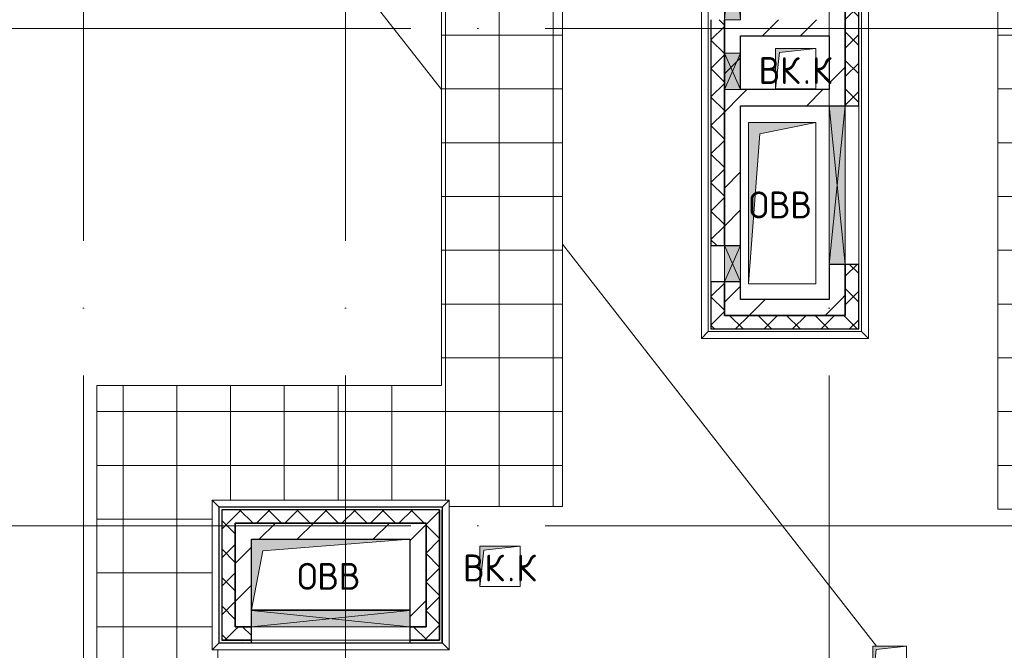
# Model space of a CAD drawing. Header units: millimetres. Extents: x -30540 to 150652, y -11730 to 123410.
# Tile 57 of 113: x 88831 to 96158, y 1825 to 6515. Entities that reach past the tile are written whole.
import ezdxf

# ---------------------------------------------------------------- set-up
doc = ezdxf.new("R2010")
doc.units = ezdxf.units.MM
doc.linetypes.add('ADSK_Линия сетки', pattern=[5000, 4000, -500, 0, -500])
for name, color, linetype, lineweight in [('A-____-NOTE-TEXT', 7, 'Continuous', 18), ('A-GENM-____-OTLN', 7, 'Continuous', 18), ('A-GLAZ-____-MCUT', 7, 'Continuous', 9), ('A-GLAZ-____-OTLN', 7, 'Continuous', 18), ('A-ROOF-____-OTLN', 7, 'Continuous', 18), ('A-ROOF-____-PATT', 7, 'Continuous', 18), ('A-WALL-____-MCUT', 7, 'Continuous', 40), ('A-WALL-____-OTLN', 7, 'Continuous', 18), ('A-WALL-____-PATT', 7, 'Continuous', 40), ('I-WALL-____-MCUT', 7, 'Continuous', 40), ('I-WALL-____-OTLN', 7, 'Continuous', 18), ('M-EQPM-____-OTLN', 7, 'Continuous', 18), ('S-GRID-____-OTLN', 7, 'Continuous', 9)]:
    doc.layers.add(name, color=color, linetype=linetype, lineweight=lineweight)
doc.styles.add('GOST Common', font='GOST_Common.ttf', dxfattribs={"height": 200})
pattern_1 = [(45, (0, 0), (-424.264, 424.264), []), (45, (0, 282.8), (-424.264, 424.264), [])]
pattern_2 = [(45, (0, 0), (-106.06602, 106.06602), []), (135, (0, 0), (-106.06602, -106.06602), [])]
pattern_3 = [(0, (0, 0), (0, 400), []), (90, (0, 0), (-400, 2e-14), [])]

# ---------------------------------------------------------------- blocks, each defined once
blk = doc.blocks.new('АР_Канал вертикальный прямоугольный - ВК_К-5757495-Кровля ЭЛ')
at = {"layer": 'M-EQPM-____-OTLN', "lineweight": 13, "true_color": 0xe2e2e2}
blk.add_hatch(color=254, dxfattribs=at).paths.add_polyline_path([(-150, -150), (-120, 120), (150, 150), (-150, 150)])
at = {"layer": 'M-EQPM-____-OTLN', "color": 253, "lineweight": 13, "true_color": 0xaaaaaa}
for p, q in [((150, 150), (-150, 150)), ((-150, 150), (-150, -150)), ((-150, -150), (-150, 150)), ((-150, 150), (150, 150)), ((-120, 120), (150, 150)), ((-120, 120), (150, 150)), ((150, 150), (150, -150)), ((-150, -150), (-120, 120)), ((-150, -150), (-120, 120)), ((150, -150), (-150, -150))]:
    blk.add_line(p, q, dxfattribs=at)
blk = doc.blocks.new('АР_Канал вертикальный прямоугольный - ВК_К-5757488-Кровля ЭЛ')
at = {"layer": 'M-EQPM-____-OTLN', "lineweight": 13, "true_color": 0xe2e2e2}
blk.add_hatch(color=254, dxfattribs=at).paths.add_polyline_path([(-150, -150), (-120, 120), (150, 150), (-150, 150)])
at = {"layer": 'M-EQPM-____-OTLN', "color": 253, "lineweight": 13, "true_color": 0xaaaaaa}
for p, q in [((150, 150), (-150, 150)), ((-150, 150), (-150, -150)), ((150, 150), (-150, 150)), ((-150, 150), (-150, -150)), ((-150, -150), (-150, 150)), ((-150, 150), (150, 150)), ((-120, 120), (150, 150)), ((-120, 120), (150, 150)), ((150, -150), (150, 150)), ((150, 150), (150, -150)), ((-150, -150), (-120, 120)), ((-150, -150), (-120, 120)), ((-150, -150), (150, -150)), ((150, -150), (-150, -150))]:
    blk.add_line(p, q, dxfattribs=at)
blk = doc.blocks.new('АР_Канал вертикальный прямоугольный - ОВВ-V82-Кровля ЭЛ')
at = {"layer": 'M-EQPM-____-OTLN', "lineweight": 13, "true_color": 0xe2e2e2}
blk.add_hatch(color=254, dxfattribs=at).paths.add_polyline_path([(-250, -600), (-165, 515), (250, 600), (-250, 600), (-250, -396.8)])
at = {"layer": 'M-EQPM-____-OTLN', "color": 253, "lineweight": 13, "true_color": 0xaaaaaa}
for p, q in [((250, 600), (-250, 600)), ((-250, 600), (-250, -600)), ((250, 600), (-250, 600)), ((-250, 600), (-250, -600)), ((-250, -600), (-250, 600)), ((-250, 600), (250, 600)), ((-165, 515), (250, 600)), ((-165, 515), (250, 600)), ((250, -600), (250, 600)), ((250, 600), (250, -600)), ((-250, -600), (-165, 515)), ((-250, -600), (-165, 515)), ((-250, -600), (250, -600)), ((250, -600), (-250, -600))]:
    blk.add_line(p, q, dxfattribs=at)
blk = doc.blocks.new('АР_Отверстие прямоугольное - ОВВ-6380849-Кровля ЭЛ')
at = {"layer": 'A-GLAZ-____-OTLN', "lineweight": 13, "true_color": 0xf0f0f0}
blk.add_hatch(color=7, dxfattribs=at).paths.add_polyline_path([(715, -60), (715, 60), (-465, 60), (-465, -60), (100.1, -60)])
at = {"layer": 'A-GLAZ-____-MCUT', "color": 253, "lineweight": 15, "true_color": 0xaaaaaa}
for p, q in [((-465, 60), (-465, -60)), ((715, 60), (715, -60))]:
    blk.add_line(p, q, dxfattribs=at)
at = {"layer": 'A-GLAZ-____-OTLN', "color": 253, "lineweight": 5, "true_color": 0xaaaaaa}
for p, q in [((715, 60), (-465, -60)), ((-465, 60), (715, -60))]:
    blk.add_line(p, q, dxfattribs=at)
at = {"layer": 'A-GLAZ-____-OTLN', "color": 253, "lineweight": 13, "true_color": 0xaaaaaa}
for p, q in [((715, 60), (-465, 60)), ((-465, 60), (-465, -60)), ((715, -60), (715, 60)), ((-465, -60), (715, -60))]:
    blk.add_line(p, q, dxfattribs=at)
blk = doc.blocks.new('АР_Отверстие прямоугольное - ОВВ-5828421-Кровля ЭЛ')
at = {"layer": 'A-GLAZ-____-OTLN', "lineweight": 13, "true_color": 0xf0f0f0}
blk.add_hatch(color=7, dxfattribs=at).paths.add_polyline_path([(-530, -60), (780, -60), (780, 60), (-530, 60)])
at = {"layer": 'A-GLAZ-____-MCUT', "color": 253, "lineweight": 15, "true_color": 0xaaaaaa}
for p, q in [((-530, 60), (-530, -60)), ((780, 60), (780, -60))]:
    blk.add_line(p, q, dxfattribs=at)
at = {"layer": 'A-GLAZ-____-OTLN', "color": 253, "lineweight": 5, "true_color": 0xaaaaaa}
for p, q in [((780, 60), (-530, -60)), ((-530, 60), (780, -60))]:
    blk.add_line(p, q, dxfattribs=at)
at = {"layer": 'A-GLAZ-____-OTLN', "color": 253, "lineweight": 13, "true_color": 0xaaaaaa}
for p, q in [((780, 60), (-530, 60)), ((-530, 60), (-530, -60)), ((780, -60), (780, 60)), ((-530, -60), (780, -60))]:
    blk.add_line(p, q, dxfattribs=at)
blk = doc.blocks.new('АР_Отверстие прямоугольное - ОВВ-5824786-Кровля ЭЛ')
at = {"layer": 'A-GLAZ-____-OTLN', "lineweight": 13, "true_color": 0xf0f0f0}
blk.add_hatch(color=7, dxfattribs=at).paths.add_polyline_path([(-465, 60), (-465, -60), (715, -60), (715, 60), (-187.2, 60)])
at = {"layer": 'A-GLAZ-____-MCUT', "color": 253, "lineweight": 15, "true_color": 0xaaaaaa}
for p, q in [((-465, 60), (-465, -60)), ((715, 60), (715, -60))]:
    blk.add_line(p, q, dxfattribs=at)
at = {"layer": 'A-GLAZ-____-OTLN', "color": 253, "lineweight": 5, "true_color": 0xaaaaaa}
for p, q in [((715, 60), (-465, -60)), ((-465, 60), (715, -60))]:
    blk.add_line(p, q, dxfattribs=at)
at = {"layer": 'A-GLAZ-____-OTLN', "color": 253, "lineweight": 13, "true_color": 0xaaaaaa}
for p, q in [((715, 60), (-465, 60)), ((-465, 60), (-465, -60)), ((715, -60), (715, 60)), ((-465, -60), (715, -60))]:
    blk.add_line(p, q, dxfattribs=at)
blk = doc.blocks.new('АР_Отверстие прямоугольное - ОВВ-6380766-Кровля ЭЛ')
at = {"layer": 'A-GLAZ-____-OTLN', "lineweight": 13, "true_color": 0xf0f0f0}
blk.add_hatch(color=7, dxfattribs=at).paths.add_polyline_path([(-10, -60), (260, -60), (260, 60), (-10, 60)])
at = {"layer": 'A-GLAZ-____-MCUT', "color": 253, "lineweight": 15, "true_color": 0xaaaaaa}
for p, q in [((-10, 60), (-10, -60)), ((260, 60), (260, -60))]:
    blk.add_line(p, q, dxfattribs=at)
at = {"layer": 'A-GLAZ-____-OTLN', "color": 253, "lineweight": 5, "true_color": 0xaaaaaa}
for p, q in [((260, 60), (-10, -60)), ((-10, 60), (260, -60))]:
    blk.add_line(p, q, dxfattribs=at)
at = {"layer": 'A-GLAZ-____-OTLN', "color": 253, "lineweight": 13, "true_color": 0xaaaaaa}
for p, q in [((260, 60), (-10, 60)), ((-10, 60), (-10, -60)), ((260, -60), (260, 60)), ((-10, -60), (260, -60))]:
    blk.add_line(p, q, dxfattribs=at)
blk = doc.blocks.new('АР_Отверстие прямоугольное1 - ВК-6638639-Кровля ЭЛ')
at = {"layer": 'A-GLAZ-____-OTLN', "lineweight": 13, "true_color": 0xf0f0f0}
blk.add_hatch(color=7, dxfattribs=at).paths.add_polyline_path([(-10, -60), (260, -60), (260, 60), (-10, 60)])
at = {"layer": 'A-GLAZ-____-MCUT', "color": 253, "lineweight": 15, "true_color": 0xaaaaaa}
for p, q in [((-10, 60), (-10, -60)), ((260, 60), (260, -60))]:
    blk.add_line(p, q, dxfattribs=at)
at = {"layer": 'A-GLAZ-____-OTLN', "color": 253, "lineweight": 5, "true_color": 0xaaaaaa}
for p, q in [((260, 60), (-10, -60)), ((-10, 60), (260, -60))]:
    blk.add_line(p, q, dxfattribs=at)
at = {"layer": 'A-GLAZ-____-OTLN', "color": 253, "lineweight": 13, "true_color": 0xaaaaaa}
for p, q in [((260, 60), (-10, 60)), ((-10, 60), (-10, -60)), ((260, -60), (260, 60)), ((-10, -60), (260, -60))]:
    blk.add_line(p, q, dxfattribs=at)
blk = doc.blocks.new('АР_Канал вертикальный прямоугольный - ОВВ-6164526-Кровля ЭЛ')
at = {"layer": 'M-EQPM-____-OTLN', "lineweight": 13, "true_color": 0xe2e2e2}
blk.add_hatch(color=254, dxfattribs=at).paths.add_polyline_path([(-590, -262.5), (-504.75, 177.25), (590, 262.5), (-590, 262.5)])
at = {"layer": 'M-EQPM-____-OTLN', "color": 253, "lineweight": 13, "true_color": 0xaaaaaa}
for p, q in [((-504.75, 177.25), (590, 262.5)), ((-504.75, 177.25), (590, 262.5)), ((-590, -262.5), (-504.75, 177.25)), ((-590, -262.5), (-504.75, 177.25)), ((-590, -262.5), (590, -262.5)), ((590, -262.5), (-590, -262.5))]:
    blk.add_line(p, q, dxfattribs=at)
blk = doc.blocks.new('АР_Канал вертикальный прямоугольный - ВК_К-6176987-Кровля ЭЛ')
at = {"layer": 'M-EQPM-____-OTLN', "lineweight": 13, "true_color": 0xe2e2e2}
blk.add_hatch(color=254, dxfattribs=at).paths.add_polyline_path([(-125, -125), (-100, 100), (125, 125), (-125, 125)])
at = {"layer": 'M-EQPM-____-OTLN', "color": 253, "lineweight": 13, "true_color": 0xaaaaaa}
for p, q in [((125, 125), (-125, 125)), ((-125, 125), (-125, -125)), ((125, 125), (-125, 125)), ((-125, 125), (-125, -125)), ((-125, -125), (-125, 125)), ((-125, 125), (125, 125)), ((-125, -125), (-100, 100)), ((-125, -125), (-100, 100)), ((-100, 100), (125, 125)), ((-100, 100), (125, 125)), ((125, -125), (125, 125)), ((125, 125), (125, -125)), ((-125, -125), (125, -125)), ((125, -125), (-125, -125))]:
    blk.add_line(p, q, dxfattribs=at)
blk = doc.blocks.new('_GM_Dt-St-D_Фартук гнутый из оцинкованной стали_Пристенный_Тип 1__c-верхняя кромка с отгибом_ - ФС-1_3_50х70У100-1_5_t__RAL7016-V91-Кровля ЭЛ')
at = {"layer": 'A-GENM-____-OTLN', "color": 253, "lineweight": 13, "true_color": 0xaaaaaa}
for p, q in [((0, 50), (1763, 50)), ((50, 0), (0, 50)), ((50, 0), (1713, 0)), ((50, 0), (50, -1.5)), ((1763, 50), (1713, 0)), ((1713, -1.5), (1713, 0)), ((50, -1.5), (1713, -1.5))]:
    blk.add_line(p, q, dxfattribs=at)
blk = doc.blocks.new('_GM_Dt-St-D_Фартук гнутый из оцинкованной стали_Пристенный_Тип 1__c-верхняя кромка с отгибом_ - ФС-1_3_50х70У100-1_5_t__RAL7016-V94-Кровля ЭЛ')
at = {"layer": 'A-GENM-____-OTLN', "color": 253, "lineweight": 13, "true_color": 0xaaaaaa}
for p, q in [((0, -50), (50, 0)), ((50, 1.5), (50, 0)), ((1063, 1.5), (50, 1.5)), ((1063, 0), (50, 0)), ((1063, 0), (1063, 1.5)), ((1063, 0), (1113, -50)), ((1113, -50), (0, -50))]:
    blk.add_line(p, q, dxfattribs=at)
blk = doc.blocks.new('_GM_Dt-St-D_Фартук гнутый из оцинкованной стали_Пристенный_Тип 1__c-верхняя кромка с отгибом_ - ФС-1_3_50х70У100-1_5_t__RAL7016-V95-Кровля ЭЛ')
at = {"layer": 'A-GENM-____-OTLN', "color": 253, "lineweight": 13, "true_color": 0xaaaaaa}
for p, q in [((0, 50), (1113, 50)), ((50, 0), (0, 50)), ((50, 0), (1063, 0)), ((50, 0), (50, -1.5)), ((1113, 50), (1063, 0)), ((1063, -1.5), (1063, 0)), ((50, -1.5), (71.5, -1.5))]:
    blk.add_line(p, q, dxfattribs=at)
blk = doc.blocks.new('_GM_Dt-St-D_Фартук гнутый из оцинкованной стали_Пристенный_Тип 1__c-верхняя кромка с отгибом_ - ФС-1_3_50х70У100-1_5_t__RAL7016-V96-Кровля ЭЛ')
at = {"layer": 'A-GENM-____-OTLN', "color": 253, "lineweight": 13, "true_color": 0xaaaaaa}
for p, q in [((50, 1.5), (50, 0)), ((71.5, 1.5), (50, 1.5)), ((1713, 0), (50, 0)), ((1713, 0), (1713, 1.5)), ((1713, 0), (1763, -50)), ((0, -50), (50, 0)), ((1763, -50), (0, -50))]:
    blk.add_line(p, q, dxfattribs=at)
blk = doc.blocks.new('_GM_Dt-St-D_Фартук гнутый из оцинкованной стали_Пристенный_Тип 1__c-верхняя кромка с отгибом_ - ФС-1_3_50х70У100-1_5_t__RAL7016-6268177-Кровля ЭЛ')
at = {"layer": 'A-GENM-____-OTLN', "color": 253, "lineweight": 13, "true_color": 0xaaaaaa}
for p, q in [((50, 1.5), (50, 0)), ((1193, 1.5), (50, 1.5)), ((1193, 0), (50, 0)), ((1193, 0), (1193, 1.5)), ((1193, 0), (1243, -50)), ((0, -50), (50, 0)), ((1243, -50), (0, -50))]:
    blk.add_line(p, q, dxfattribs=at)
blk = doc.blocks.new('_GM_Dt-St-D_Фартук гнутый из оцинкованной стали_Пристенный_Тип 1__c-верхняя кромка с отгибом_ - ФС-1_3_50х70У100-1_5_t__RAL7016-6878359-Кровля ЭЛ')
at = {"layer": 'A-GENM-____-OTLN', "color": 253, "lineweight": 13, "true_color": 0xaaaaaa}
for p, q in [((3510, 1.5), (0, 1.5)), ((3510, 0), (0, 0)), ((3510, 0), (3510, 1.5)), ((3510, 0), (3560, -50)), ((3560, -50), (50, -50))]:
    blk.add_line(p, q, dxfattribs=at)
blk = doc.blocks.new('_GM_Dt-St-D_Фартук гнутый из оцинкованной стали_Пристенный_Тип 1__c-верхняя кромка с отгибом_ - ФС-1_3_50х70У100-1_5_t__RAL7016-6878348-Кровля ЭЛ')
at = {"layer": 'A-GENM-____-OTLN', "color": 253, "lineweight": 13, "true_color": 0xaaaaaa}
for p, q in [((0, 0), (3510, 0)), ((0, 0), (0, -1.5)), ((50, 50), (3560, 50)), ((3560, 50), (3510, 0)), ((3510, -1.5), (3510, 0)), ((0, -1.5), (3510, -1.5))]:
    blk.add_line(p, q, dxfattribs=at)
blk = doc.blocks.new('Наметкина 10_РД_АР_К4_отсоединено_rvt-1-Кровля ЭЛ')
at = {"layer": 'A-ROOF-____-PATT', "lineweight": 5, "true_color": 0xd2d2d2}
h = blk.add_hatch(dxfattribs=at)
h.set_pattern_fill('FP_22', color=254, style=0, pattern_type=2)
h.set_pattern_definition(pattern_3)
h.paths.add_polyline_path([(101338.3, -2730), (104045.3, -2730), (104045.3, 12200), (101505.3, 12200), (101505.3, 9550), (103145.3, 9550), (103145.3, 2941.5), (103166.8, 2941.5), (103166.8, 1828.5), (103145.3, 1828.5), (103145.3, 280), (100455.3, 280), (100455.3, -1830), (94085.3, -1830), (94085.3, 350), (90305.3, 350), (90305.3, 1828.5), (90263.8, 1828.5), (90263.8, 2941.5), (92026.8, 2941.5), (92026.8, 2895), (92870.3, 2895), (92870.3, 7650), (88360.8, 7650), (88360.8, 9650), (91925.3, 9650), (91925.3, 12200), (91025.3, 12200), (91025.3, 10650), (87405.3, 10650), (87405.3, 6750), (91970.3, 6750), (91970.3, 3795), (89405.3, 3795), (89405.3, -550), (93185.3, -550), (93185.3, -2730), (97251.2, -2730)])
h.paths.add_polyline_path([(101635.3, 9650), (101605.3, 9650), (101605.3, 9950), (101905.3, 9950), (101905.3, 9650)])
h = blk.add_hatch(dxfattribs=at)
h.set_pattern_fill('FP_22', color=254, style=0, pattern_type=2)
h.set_pattern_definition(pattern_3)
h.paths.add_polyline_path([(97251.2, 2875), (98633.3, 2875), (98633.3, 3775), (97011.4, 3775), (97011.4, 8510), (97983.8, 8510), (97983.8, 8803.8), (97635.3, 9407.5), (97644, 9412.5), (97983.8, 8823.8), (97983.8, 10546.2), (97644, 9957.5), (97635.3, 9962.5), (97983.8, 10566.2), (97983.8, 10900), (96205.3, 10900), (96205.3, 12200), (95305.3, 12200), (95305.3, 11625), (91925.3, 11625), (91925.3, 10900), (95305.3, 10900), (95305.3, 10715), (95406.8, 10714.6), (95406.8, 9427.2), (96111.4, 9427.2), (96111.4, 2875)])
h.paths.add_polyline_path([(95355.3, 9427.2), (95355.3, 10645), (95335.3, 10645), (95335.3, 9427.2)])
at = {"layer": 'A-WALL-____-PATT', "lineweight": 5, "true_color": 0xaaaaaa}
h = blk.add_hatch(dxfattribs=at)
h.set_pattern_fill('FP_20', color=253, style=0, pattern_type=2)
h.set_pattern_definition(pattern_1)
h.paths.add_polyline_path([(94855.3, 4435), (94975.3, 4435), (94975.3, 4695), (94855.3, 4695)])
h.paths.add_polyline_path([(94855.3, 5875), (94975.3, 5875), (94975.3, 7825), (94855.3, 7825), (94855.3, 5995)])
h = blk.add_hatch(dxfattribs=at)
h.set_pattern_fill('FP_21', color=253, style=0, pattern_type=2)
h.set_pattern_definition(pattern_2)
h.paths.add_polyline_path([(94975.3, 4315), (95075.3, 4315), (95075.3, 4695), (94975.3, 4695)])
h.paths.add_polyline_path([(95075.3, 5875), (95075.3, 7725), (94975.3, 7725), (94975.3, 5875)])
h = blk.add_hatch(dxfattribs=at)
h.set_pattern_fill('FP_21', color=253, style=0, pattern_type=2)
h.set_pattern_definition(pattern_2)
h.paths.add_polyline_path([(93975.3, 4215), (94075.3, 4215), (94075.3, 4565), (93975.3, 4565)])
h.paths.add_polyline_path([(94075.3, 4835), (94075.3, 6515), (93975.3, 6515), (93975.3, 4835)])
h = blk.add_hatch(dxfattribs=at)
h.set_pattern_fill('FP_20', color=253, style=0, pattern_type=2)
h.set_pattern_definition(pattern_1)
h.paths.add_polyline_path([(94075.3, 4315), (94195.3, 4315), (94195.3, 4565), (94075.3, 4565)])
h.paths.add_polyline_path([(94075.3, 4835), (94195.3, 4835), (94195.3, 6515), (94075.3, 6515), (94075.3, 4972.8)])
h = blk.add_hatch(dxfattribs=at)
h.set_pattern_fill('FP_20', color=253, style=0, pattern_type=2)
h.set_pattern_definition(pattern_1)
h.paths.add_polyline_path([(94855.3, 6395), (94855.3, 6515), (94195.3, 6515), (94195.3, 6395)])
h = blk.add_hatch(dxfattribs=at)
h.set_pattern_fill('FP_20', color=253, style=0, pattern_type=2)
h.set_pattern_definition(pattern_1)
h.paths.add_polyline_path([(94855.3, 5875), (94855.3, 5995), (94195.3, 5995), (94195.3, 5875)])
h = blk.add_hatch(dxfattribs=at)
h.set_pattern_fill('FP_20', color=253, style=0, pattern_type=2)
h.set_pattern_definition(pattern_1)
h.paths.add_polyline_path([(94975.3, 4315), (94975.3, 4435), (94195.3, 4435), (94195.3, 4315)])
h = blk.add_hatch(dxfattribs=at)
h.set_pattern_fill('FP_21', color=253, style=0, pattern_type=2)
h.set_pattern_definition(pattern_2)
h.paths.add_polyline_path([(95075.3, 4215), (95075.3, 4315), (94075.3, 4315), (94075.3, 4215)])
h = blk.add_hatch(dxfattribs=at)
h.set_pattern_fill('FP_21', color=253, style=0, pattern_type=2)
h.set_pattern_definition(pattern_2)
h.paths.add_polyline_path([(91855.3, 2770), (91855.3, 2870), (90335.3, 2870), (90335.3, 2770), (91120.4, 2770)])
h = blk.add_hatch(dxfattribs=at)
h.set_pattern_fill('FP_21', color=253, style=0, pattern_type=2)
h.set_pattern_definition(pattern_2)
h.paths.add_polyline_path([(91955.3, 2000), (91955.3, 2870), (91855.3, 2870), (91855.3, 2000)])
h = blk.add_hatch(dxfattribs=at)
h.set_pattern_fill('FP_21', color=253, style=0, pattern_type=2)
h.set_pattern_definition(pattern_2)
h.paths.add_polyline_path([(90435.3, 1900), (90435.3, 2770), (90335.3, 2770), (90335.3, 1900)])
h = blk.add_hatch(dxfattribs=at)
h.set_pattern_fill('FP_20', color=253, style=0, pattern_type=2)
h.set_pattern_definition(pattern_1)
h.paths.add_polyline_path([(90555.3, 2000), (90555.3, 2770), (90435.3, 2770), (90435.3, 2000)])
h = blk.add_hatch(dxfattribs=at)
h.set_pattern_fill('FP_20', color=253, style=0, pattern_type=2)
h.set_pattern_definition(pattern_1)
h.paths.add_polyline_path([(91735.3, 2650), (91735.3, 2770), (90555.3, 2770), (90555.3, 2650), (91120.4, 2650)])
h = blk.add_hatch(dxfattribs=at)
h.set_pattern_fill('FP_20', color=253, style=0, pattern_type=2)
h.set_pattern_definition(pattern_1)
h.paths.add_polyline_path([(91735.3, 2000), (91855.3, 2000), (91855.3, 2770), (91735.3, 2770), (91735.3, 2120)])
h = blk.add_hatch(dxfattribs=at)
h.set_pattern_fill('FP_21', color=253, style=0, pattern_type=2)
h.set_pattern_definition(pattern_2)
h.paths.add_polyline_path([(91735.3, 1900), (91955.3, 1900), (91955.3, 2000), (91735.3, 2000)])
h.paths.add_polyline_path([(90555.3, 1900), (90555.3, 2000), (90435.3, 2000), (90435.3, 1900)])
h = blk.add_hatch(dxfattribs=at)
h.set_pattern_fill('FP_24', color=253, style=0, pattern_type=2)
h.set_pattern_definition([(0, (0, 0), (406.4, 101.6), [6.706, -298.094, 6.706, -298.094, -1625.6]), (0, (0, 0), (406.4, 101.6), [-609.6, 6.706, -602.894, 6.706, -298.094, -711.2]), (0, (0, 0), (406.4, 101.6), [-1524, 6.706, -196.494, 6.706, -501.294]), (120, (152.4, 50.8), (-291.18818, 301.15272), [6.706, -298.094, 6.706, -298.094, -1625.6]), (120, (152.4, 50.8), (-291.18818, 301.15272), [-609.6, 6.706, -602.894, 6.706, -298.094, -711.2]), (120, (152.4, 50.8), (-291.18818, 301.15272), [-1524, 6.706, -196.494, 6.706, -501.294]), (240, (203.2, 254), (-115.21182, -402.75272), [6.706, -298.094, 6.706, -298.094, -1625.6]), (240, (203.2, 254), (-115.21182, -402.75272), [-609.6, 6.706, -602.894, 6.706, -298.094, -711.2]), (240, (203.2, 254), (-115.21182, -402.75272), [-1524, 6.706, -196.494, 6.706, -501.294])])
h.paths.add_polyline_path([(91955.3, 1880), (91955.3, 1900), (91735.3, 1900), (91735.3, 1880)])
h.paths.add_polyline_path([(90335.3, 1880), (90555.3, 1880), (90555.3, 1900), (90335.3, 1900)])
at = {"layer": 'A-ROOF-____-OTLN', "color": 253, "lineweight": 13, "true_color": 0xaaaaaa}
for p, q in [((96111.4, 9427.2), (96111.4, 2875)), ((92870.3, 2895), (92870.3, 7650)), ((91970.3, 5995.7), (91380.6, 6750)), ((91970.3, 6750), (91970.3, 3795)), ((95207.6, 1855), (92870.3, 4844.5)), ((91970.3, 3795), (89405.3, 3795)), ((89405.3, 3795), (89405.3, -550)), ((92026.8, 2895), (92870.3, 2895)), ((96111.4, 2875), (98633.3, 2875)), ((90305.3, 350), (90305.3, 1828.5))]:
    blk.add_line(p, q, dxfattribs=at)
at = {"layer": 'A-WALL-____-MCUT', "color": 253, "lineweight": 30, "true_color": 0xaaaaaa}
for p, q in [((94975.3, 7725), (94975.3, 5875)), ((95075.3, 5875), (95075.3, 7725)), ((93975.3, 6515), (93975.3, 6265)), ((94075.3, 6265), (94075.3, 6515)), ((93975.3, 6265), (93975.3, 5995)), ((94075.3, 5995), (94075.3, 6265)), ((93975.3, 5995), (93975.3, 4835)), ((94075.3, 4835), (94075.3, 5995)), ((94975.3, 5875), (95075.3, 5875)), ((93975.3, 4835), (94075.3, 4835)), ((94975.3, 4695), (94975.3, 4315)), ((95075.3, 4695), (94975.3, 4695)), ((95075.3, 4315), (95075.3, 4695)), ((93975.3, 4565), (93975.3, 4215)), ((94075.3, 4565), (93975.3, 4565)), ((94075.3, 4315), (94075.3, 4565)), ((94975.3, 4315), (94075.3, 4315)), ((95075.3, 4215), (95075.3, 4315)), ((93975.3, 4215), (94075.3, 4215)), ((94075.3, 4215), (95075.3, 4215)), ((91855.3, 2870), (90335.3, 2870)), ((90335.3, 2870), (90335.3, 2770)), ((91955.3, 2870), (91855.3, 2870)), ((91955.3, 2000), (91955.3, 2870)), ((91955.3, 2870), (91955.3, 1900)), ((91975.3, 1880), (91975.3, 2870)), ((90335.3, 2770), (90335.3, 1900)), ((90435.3, 2770), (91855.3, 2770)), ((90435.3, 2000), (90435.3, 2770)), ((91855.3, 2770), (91855.3, 2000)), ((90555.3, 2000), (90435.3, 2000)), ((90555.3, 1900), (90555.3, 2000)), ((91855.3, 2000), (91735.3, 2000)), ((91735.3, 2000), (91735.3, 1900)), ((91955.3, 1900), (91955.3, 2000)), ((90335.3, 1900), (90435.3, 1900)), ((90555.3, 1900), (90335.3, 1900)), ((90335.3, 1880), (90555.3, 1880)), ((90435.3, 1900), (90555.3, 1900)), ((90555.3, 1880), (90555.3, 1900)), ((91735.3, 1900), (91955.3, 1900)), ((91955.3, 1900), (91735.3, 1900)), ((91735.3, 1900), (91735.3, 1880)), ((91735.3, 1880), (91955.3, 1880)), ((91955.3, 1880), (91975.3, 1880))]:
    blk.add_line(p, q, dxfattribs=at)
at = {"layer": 'A-WALL-____-OTLN', "color": 253, "lineweight": 13, "true_color": 0xaaaaaa}
for p, q in [((94975.3, 4695), (94975.3, 5875)), ((95075.3, 5875), (95075.3, 4695)), ((93975.3, 4565), (93975.3, 4835)), ((94075.3, 4835), (94075.3, 4565)), ((95075.3, 4695), (94975.3, 4695)), ((94075.3, 4565), (93975.3, 4565)), ((90555.3, 2000), (90555.3, 1900)), ((90555.3, 2000), (91735.3, 2000)), ((91735.3, 2000), (91735.3, 1900)), ((91735.3, 1900), (90555.3, 1900)), ((90555.3, 1900), (91735.3, 1900)), ((91735.3, 1880), (90555.3, 1880))]:
    blk.add_line(p, q, dxfattribs=at)
at = {"layer": 'I-WALL-____-MCUT', "color": 253, "lineweight": 30, "true_color": 0xaaaaaa}
for p, q in [((94975.3, 5875), (94975.3, 7825)), ((94075.3, 6515), (94075.3, 6265)), ((94195.3, 6265), (94195.3, 6395)), ((94195.3, 6395), (94855.3, 6395)), ((94855.3, 6395), (94855.3, 5995)), ((94075.3, 6265), (94075.3, 5995)), ((94195.3, 5995), (94195.3, 6265)), ((94075.3, 5995), (94075.3, 4835)), ((94855.3, 5995), (94195.3, 5995)), ((94195.3, 4835), (94195.3, 5875)), ((94195.3, 5875), (94855.3, 5875)), ((94855.3, 5875), (94975.3, 5875)), ((94075.3, 4835), (94195.3, 4835)), ((94855.3, 4695), (94855.3, 4435)), ((94975.3, 4695), (94855.3, 4695)), ((94975.3, 4435), (94975.3, 4695)), ((94075.3, 4565), (94075.3, 4315)), ((94195.3, 4565), (94075.3, 4565)), ((94195.3, 4435), (94195.3, 4565)), ((94855.3, 4435), (94195.3, 4435)), ((94975.3, 4315), (94975.3, 4435)), ((94075.3, 4315), (94195.3, 4315)), ((94195.3, 4315), (94975.3, 4315)), ((90435.3, 2770), (90435.3, 2000)), ((90555.3, 2770), (90435.3, 2770)), ((91735.3, 2770), (90555.3, 2770)), ((91855.3, 2770), (91735.3, 2770)), ((91855.3, 2000), (91855.3, 2770)), ((90555.3, 2120), (90555.3, 2650)), ((90555.3, 2650), (91735.3, 2650)), ((91735.3, 2650), (91735.3, 2120)), ((90555.3, 2000), (90555.3, 2120)), ((91735.3, 2120), (91735.3, 2000)), ((90435.3, 2000), (90555.3, 2000)), ((91735.3, 2000), (91855.3, 2000))]:
    blk.add_line(p, q, dxfattribs=at)
at = {"layer": 'I-WALL-____-OTLN', "color": 253, "lineweight": 13, "true_color": 0xaaaaaa}
for p, q in [((94855.3, 4695), (94855.3, 5875)), ((94975.3, 5875), (94855.3, 5875)), ((94975.3, 5875), (94975.3, 4695)), ((94075.3, 4565), (94075.3, 4835)), ((94195.3, 4835), (94195.3, 4565)), ((94855.3, 4695), (94975.3, 4695)), ((94075.3, 4565), (94195.3, 4565))]:
    blk.add_line(p, q, dxfattribs=at)
at = {"layer": 'A-GENM-____-OTLN', "color": 253, "lineweight": 13, "true_color": 0xaaaaaa}
for name, p, rotation in [('_GM_Dt-St-D_Фартук гнутый из оцинкованной стали_Пристенный_Тип 1__c-верхняя кромка с отгибом_ - ФС-1_3_50х70У100-1_5_t__RAL7016-6878359-Кровля ЭЛ', (93953.8, 7705), 269.9999999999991), ('_GM_Dt-St-D_Фартук гнутый из оцинкованной стали_Пристенный_Тип 1__c-верхняя кромка с отгибом_ - ФС-1_3_50х70У100-1_5_t__RAL7016-6878348-Кровля ЭЛ', (95096.8, 7705), 270.0000000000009), ('_GM_Dt-St-D_Фартук гнутый из оцинкованной стали_Пристенный_Тип 1__c-верхняя кромка с отгибом_ - ФС-1_3_50х70У100-1_5_t__RAL7016-V94-Кровля ЭЛ', (90313.8, 2941.5), 269.9999999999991), ('_GM_Dt-St-D_Фартук гнутый из оцинкованной стали_Пристенный_Тип 1__c-верхняя кромка с отгибом_ - ФС-1_3_50х70У100-1_5_t__RAL7016-V95-Кровля ЭЛ', (91976.8, 2941.5), 270.0000000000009)]:
    blk.add_blockref(name, p, dxfattribs=dict(at, rotation=rotation))
for name, p in [('_GM_Dt-St-D_Фартук гнутый из оцинкованной стали_Пристенный_Тип 1__c-верхняя кромка с отгибом_ - ФС-1_3_50х70У100-1_5_t__RAL7016-6268177-Кровля ЭЛ', (93903.8, 4195)), ('_GM_Dt-St-D_Фартук гнутый из оцинкованной стали_Пристенный_Тип 1__c-верхняя кромка с отгибом_ - ФС-1_3_50х70У100-1_5_t__RAL7016-V91-Кровля ЭЛ', (90263.8, 2891.5)), ('_GM_Dt-St-D_Фартук гнутый из оцинкованной стали_Пристенный_Тип 1__c-верхняя кромка с отгибом_ - ФС-1_3_50х70У100-1_5_t__RAL7016-V96-Кровля ЭЛ', (90263.8, 1878.5))]:
    blk.add_blockref(name, p, dxfattribs=at)
at = {"layer": 'A-GLAZ-____-OTLN', "color": 253, "lineweight": 13, "true_color": 0xaaaaaa}
for name, p, rotation in [('АР_Отверстие прямоугольное - ОВВ-5828421-Кровля ЭЛ', (94135.3, 7045), 89.9999999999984), ('АР_Отверстие прямоугольное1 - ВК-6638639-Кровля ЭЛ', (94135.3, 6255), 269.9999999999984), ('АР_Отверстие прямоугольное - ОВВ-5824786-Кровля ЭЛ', (94915.3, 5160), 90.0000000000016), ('АР_Отверстие прямоугольное - ОВВ-6380766-Кровля ЭЛ', (94135.3, 4575), 89.9999999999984)]:
    blk.add_blockref(name, p, dxfattribs=dict(at, rotation=rotation))
blk.add_blockref('АР_Отверстие прямоугольное - ОВВ-6380849-Кровля ЭЛ', (91020.3, 2060), dxfattribs=at)
at = {"layer": 'M-EQPM-____-OTLN', "color": 253, "lineweight": 13, "true_color": 0xaaaaaa}
for name, p in [('АР_Канал вертикальный прямоугольный - ВК_К-5757488-Кровля ЭЛ', (94605.3, 6150)), ('АР_Канал вертикальный прямоугольный - ОВВ-V82-Кровля ЭЛ', (94505.3, 5150)), ('АР_Канал вертикальный прямоугольный - ОВВ-6164526-Кровля ЭЛ', (91145.3, 2387.5)), ('АР_Канал вертикальный прямоугольный - ВК_К-5757495-Кровля ЭЛ', (92405.3, 2450)), ('АР_Канал вертикальный прямоугольный - ВК_К-6176987-Кровля ЭЛ', (95305.3, 1730))]:
    blk.add_blockref(name, p, dxfattribs=at)
at = {"layer": 'A-____-NOTE-TEXT', "color": 253, "lineweight": 5, "true_color": 0xaaaaaa, "char_height": 200, "attachment_point": 1, "style": 'GOST Common'}
for s, insert, width in [('ВК', (94330.1, 6237.2), 400.844), ('\\fGOST Common|b0|i0|c204|p34|;К', (94727, 6237.2), 192.405), ('\\fGOST Common|b0|i0|c204|p34|;.', (94660.8, 6237.2), 80.169), ('ОВВ', (94257.1, 5237.2), 609.282), ('ВК', (92130.1, 2537.2), 400.844), ('\\fGOST Common|b0|i0|c204|p34|;К', (92527, 2537.2), 192.405), ('ОВВ', (90897.1, 2474.7), 609.282), ('\\fGOST Common|b0|i0|c204|p34|;.', (92460.8, 2537.2), 80.169)]:
    blk.add_mtext(s, dxfattribs=dict(at, insert=insert, width=width))

msp = doc.modelspace()

# ---------------------------------------------------------------- linework, layer by layer
at = {"layer": 'S-GRID-____-OTLN', "color": 253, "linetype": 'ADSK_Линия сетки', "true_color": 0xaaaaaa}
for p, q in [((89305.3, -10130.4), (89305.3, 56550)), ((91255.3, -10130.4), (91255.3, 56550)), ((94855.3, -10130.4), (94855.3, 56550)), ((111741.6, 6450), (78589.2, 6450)), ((111741.6, 2750), (78589.2, 2750))]:
    msp.add_line(p, q, dxfattribs=at)

# ---------------------------------------------------------------- block references
at = {"lineweight": 5}
msp.add_blockref('Наметкина 10_РД_АР_К4_отсоединено_rvt-1-Кровля ЭЛ', (0, 0), dxfattribs=at)

doc.saveas('drawing.dxf')
